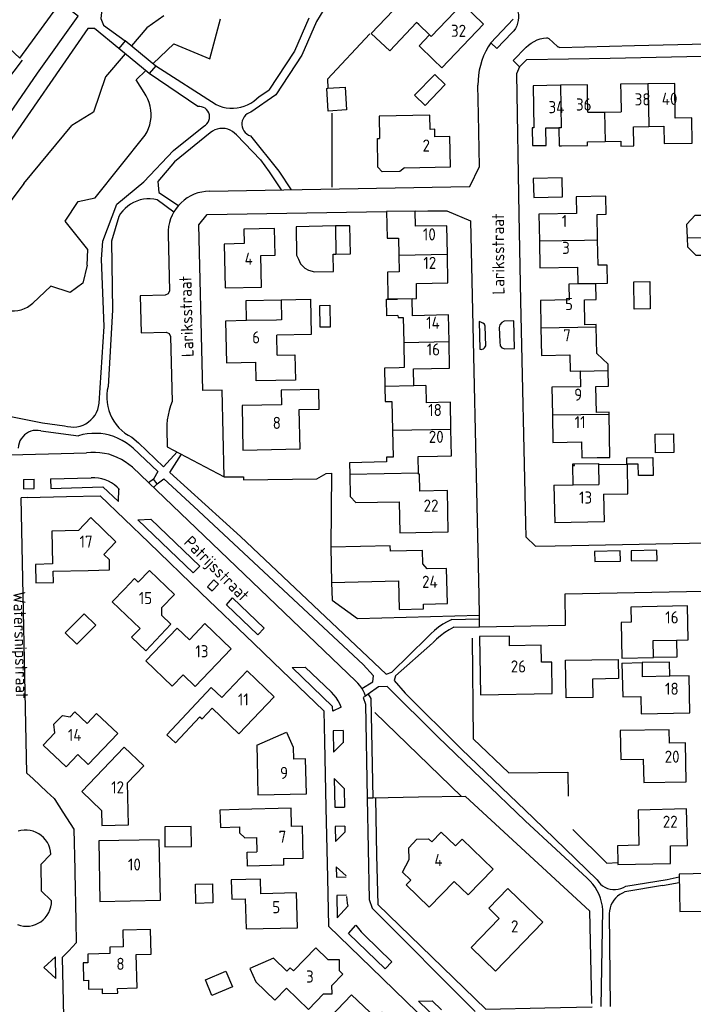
# Model space of a CAD drawing. Header units: metres. Extents: x 233874 to 239264, y 443832 to 448222.
# Tile 15 of 195: x 235337 to 235476, y 444099 to 444303. Entities that reach past the tile are written whole.
import ezdxf

# ---------------------------------------------------------------- set-up
doc = ezdxf.new("R2010")
doc.units = ezdxf.units.M
doc.header["$MEASUREMENT"] = 0
for name, color, linetype in [('BIJGEBOUW', 4, 'Continuous'), ('DAKRAND', 4, 'Continuous'), ('DAKRAND-BYG', 4, 'Continuous'), ('HEG', 253, 'Continuous'), ('HEK', 253, 'Continuous'), ('HOOFDGEBOUW', 4, 'Continuous'), ('HUISNUMMER', 253, 'Continuous'), ('KANTVERH', 253, 'Continuous'), ('KANTWATER', 153, 'Continuous'), ('KNTOPENVERH', 253, 'Continuous'), ('KUNSTWERK', 253, 'Continuous'), ('OVERVBOUW', 253, 'Continuous'), ('RASTER', 253, 'Continuous'), ('STRAATNAAM', 253, 'Continuous'), ('TUSSENMUUR', 253, 'Continuous')]:
    doc.layers.add(name, color=color, linetype=linetype)
doc.styles.get("Standard").update_dxf_attribs({"font": 'iso.shx'})

msp = doc.modelspace()

# ---------------------------------------------------------------- linework, layer by layer
at = {"layer": 'BIJGEBOUW'}
for p, q in [((235448.94, 444269.92), (235442.99, 444269.78)), ((235442.99, 444269.78), (235443.08, 444265.84)), ((235449.03, 444265.98), (235448.94, 444269.92)), ((235443.08, 444265.84), (235449.03, 444265.98)), ((235405.15, 444260.04), (235402.15, 444259.99))]:
    msp.add_line(p, q, dxfattribs=at)
for points in [[(235424.8, 444289.15), (235422.64, 444291.24), (235418.46, 444286.94), (235420.64, 444284.84), (235424.8, 444289.15)], [(235402.15, 444259.99), (235394.06, 444259.85), (235394.12, 444253.99), (235394.52, 444253.15), (235394.97, 444252.21), (235395.82, 444251.3), (235396.59, 444250.89), (235397.84, 444250.53), (235401.75, 444250.59), (235401.69, 444254.16), (235402.27, 444254.17)], [(235402.27, 444254.17), (235405.24, 444254.22), (235405.15, 444260.04)]]:
    msp.add_lwpolyline(points, dxfattribs=at)
at = {"layer": 'DAKRAND'}
for p, q in [((235456.25, 444257.14), (235456.15, 444262.38)), ((235456.35, 444251.9), (235456.25, 444257.14)), ((235401.21, 444193.77), (235401.37, 444186.48)), ((235401.37, 444186.48), (235415.16, 444186.78))]:
    msp.add_line(p, q, dxfattribs=at)
for points in [[(235419.34, 444301.53), (235418.91, 444301.96), (235413.38, 444296.13), (235409.53, 444299.69), (235417.11, 444307.67), (235417.43, 444307.34)], [(235422.37, 444294.29), (235419.46, 444297.12), (235421.56, 444299.4)], [(235448.29, 444280.25), (235448.35, 444276.52), (235448.81, 444276.52)], [(235416.41, 444271.97), (235415.45, 444271.24), (235411.83, 444271.14), (235410.91, 444272.15), (235410.83, 444278.02), (235411.26, 444278.02)], [(235448.81, 444276.52), (235454.19, 444276.61), (235454.18, 444277.35)], [(235474.81, 444257.53), (235474.66, 444260.39), (235476.41, 444262.19), (235477.76, 444262.22)], [(235477.93, 444253.9), (235476.63, 444253.91), (235474.9, 444255.65), (235474.81, 444257.53)], [(235453.55, 444244.79), (235455.95, 444244.83), (235455.89, 444248.09), (235453.49, 444248.05)], [(235390.95, 444244.78), (235397.01, 444244.91), (235397.16, 444237.6), (235390.04, 444237.45)], [(235415.06, 444241.52), (235412.79, 444241.47), (235412.72, 444244.88), (235414.99, 444244.92)], [(235455.99, 444239.17), (235455.98, 444239.64), (235453.65, 444239.6)], [(235458.43, 444230.2), (235458.41, 444231.47), (235456.09, 444233.71), (235455.99, 444239.17)], [(235390.13, 444233.32), (235393.79, 444233.4), (235393.9, 444228.22), (235385.82, 444228.05), (235385.74, 444231.9)], [(235415.28, 444230.76), (235412.27, 444230.69), (235412.35, 444226.9)], [(235455.91, 444226.88), (235458.49, 444226.93), (235458.43, 444230.2)], [(235412.35, 444226.9), (235412.42, 444223.76), (235413.81, 444223.79), (235413.94, 444217.87)], [(235458.65, 444221.21), (235458.64, 444221.56), (235456.01, 444221.51)], [(235456.18, 444212.21), (235458.81, 444212.26), (235458.65, 444221.21)], [(235413.94, 444217.87), (235414.05, 444212.34), (235412.67, 444212.31), (235412.69, 444211.33), (235405.06, 444211.17), (235405.11, 444208.75)], [(235405.11, 444208.75), (235405.2, 444204.19), (235406.35, 444202.95), (235415.32, 444203.13)], [(235413.49, 444192.9), (235413.47, 444194.03), (235401.21, 444193.77)], [(235465.45, 444181.42), (235463.13, 444181.39), (235463.21, 444178.26)], [(235461.28, 444169.84), (235461.44, 444162.88), (235465.17, 444162.95)], [(235374.2, 444158.77), (235369.12, 444153.38), (235367.33, 444155.07), (235372.42, 444160.47)], [(235344.26, 444155.46), (235344.06, 444157.25), (235345.84, 444159.02), (235347.39, 444158.78)], [(235382.25, 444139.64), (235378.29, 444139.52), (235378.43, 444135.92), (235382.33, 444136.05)], [(235391.45, 444129.53), (235391.45, 444128.13), (235384.01, 444127.97), (235383.96, 444130.84), (235385.95, 444130.88)], [(235399.72, 444101.6), (235401.47, 444101.62), (235401.42, 444103.34)]]:
    msp.add_lwpolyline(points, dxfattribs=at)
at = {"layer": 'DAKRAND-BYG'}
for points in [[(235404.42, 444283.94), (235400.64, 444283.7), (235400.35, 444288.37), (235400.61, 444288.39)], [(235400.61, 444288.39), (235404.13, 444288.61), (235404.42, 444283.94)], [(235463.82, 444242.87), (235463.76, 444248.49), (235467.05, 444248.52), (235467.11, 444242.9), (235463.82, 444242.87)], [(235398.99, 444239.11), (235398.92, 444243.61), (235401.02, 444243.64), (235401.09, 444239.14), (235398.99, 444239.11)], [(235468.19, 444213.21), (235468.15, 444217.07), (235471.93, 444217.11)], [(235471.93, 444217.11), (235471.97, 444213.25), (235468.19, 444213.21)], [(235462.27, 444212.2), (235467.68, 444212.25), (235467.71, 444208.54), (235464.67, 444208.51), (235464.65, 444210.86), (235462.28, 444210.84), (235462.27, 444212.2)], [(235346.41, 444176.08), (235350.33, 444180.03), (235352.69, 444177.68), (235348.77, 444173.74), (235346.41, 444176.08)], [(235460.58, 444166.64), (235455.2, 444166.54), (235455.27, 444162.76), (235449.76, 444162.66), (235449.62, 444170.41), (235460.51, 444170.61), (235460.58, 444166.64)], [(235372.45, 444132), (235372.39, 444136.14), (235366.92, 444136.07), (235366.98, 444131.92), (235372.45, 444132)], [(235376.84, 444120.36), (235373.33, 444120.29), (235373.26, 444124.22), (235376.77, 444124.28), (235376.84, 444120.36)], [(235380.91, 444103.07), (235376.66, 444101.29), (235375.31, 444104.52), (235379.55, 444106.3), (235380.91, 444103.07)]]:
    msp.add_lwpolyline(points, dxfattribs=at)
at = {"layer": 'HEG'}
for points in [[(235305.04, 444282.84), (235317.52, 444271.03), (235321.04, 444274.47), (235321.02, 444276.67), (235325.07, 444280.72), (235332.35, 444287.41), (235337.55, 444294.16)], [(235401.51, 444267.99), (235401.5, 444274.09), (235401.49, 444283.26)], [(235379.16, 444208.23), (235383.17, 444208.28), (235383.17, 444207.65), (235398.35, 444207.81), (235400.22, 444208.97), (235401.31, 444209.01), (235401.21, 444193.77)], [(235401.37, 444186.48), (235401.46, 444182.81), (235406.7, 444179.02), (235431.8, 444179.71)], [(235430.34, 444175), (235430.58, 444154.19), (235437.95, 444147.2), (235450.12, 444147.31), (235450.2, 444142.36)]]:
    msp.add_lwpolyline(points, dxfattribs=at)
at = {"layer": 'HEK'}
for points in [[(235409.25, 444299.6), (235400.55, 444290.24), (235400.61, 444288.39)], [(235428.99, 444142.33), (235454.56, 444118.71), (235454.98, 444099.66)], [(235451.16, 444135.54), (235458.18, 444128.55), (235460.4, 444128.72)]]:
    msp.add_lwpolyline(points, dxfattribs=at)
at = {"layer": 'HOOFDGEBOUW'}
for p, q in [((235428.41, 444305.8), (235432.74, 444301.62)), ((235421.56, 444299.4), (235419.34, 444301.53)), ((235472.18, 444289.39), (235466.63, 444289.3)), ((235472.29, 444282.26), (235472.18, 444289.39)), ((235454.27, 444283.44), (235454.2, 444287.12)), ((235461.02, 444287.21), (235461.1, 444283.53)), ((235454.27, 444283.44), (235457.7, 444283.49)), ((235457.7, 444283.49), (235461.1, 444283.53)), ((235445.55, 444280.21), (235448.29, 444280.25)), ((235463.67, 444280.47), (235466.85, 444280.52)), ((235466.85, 444280.52), (235469.91, 444280.57)), ((235454.18, 444277.35), (235457.79, 444277.41)), ((235416.41, 444271.97), (235425.87, 444272.17)), ((235415.19, 444257.49), (235415.25, 444253.99)), ((235415.25, 444253.99), (235415.3, 444250.52)), ((235425.36, 444248.27), (235425.26, 444254.16)), ((235418.86, 444248.16), (235425.36, 444248.27)), ((235390.95, 444244.78), (235391.04, 444240.62)), ((235453.65, 444239.6), (235453.55, 444244.79)), ((235416.15, 444241.13), (235416.26, 444235.95)), ((235389.98, 444240.6), (235383.83, 444240.47)), ((235391.04, 444240.62), (235389.98, 444240.6)), ((235390.13, 444233.32), (235390.04, 444237.45)), ((235416.26, 444235.95), (235416.36, 444230.78)), ((235425.72, 444230.65), (235425.61, 444236.15)), ((235416.36, 444230.78), (235415.28, 444230.76)), ((235418.25, 444230.5), (235425.72, 444230.65)), ((235418.33, 444227.01), (235418.25, 444230.5)), ((235452.66, 444230.08), (235452.72, 444226.82)), ((235420.81, 444227.07), (235418.33, 444227.01)), ((235420.81, 444227.07), (235420.88, 444223.54)), ((235456.01, 444221.51), (235455.91, 444226.88)), ((235425.88, 444223.65), (235420.88, 444223.54)), ((235425.99, 444218.12), (235425.88, 444223.65)), ((235394.86, 444214.02), (235394.7, 444222.11)), ((235426.11, 444212.59), (235425.99, 444218.12)), ((235419.2, 444212.45), (235423.21, 444212.53)), ((235419.27, 444209.03), (235419.2, 444212.45)), ((235423.21, 444212.53), (235426.11, 444212.59)), ((235451.14, 444210.6), (235451.13, 444210.92)), ((235451.13, 444210.92), (235451.45, 444210.92)), ((235456.42, 444210.7), (235456.48, 444206.69)), ((235419.28, 444208.79), (235419.27, 444209.03)), ((235419.47, 444208.8), (235419.28, 444208.79)), ((235419.54, 444205.29), (235419.47, 444208.8)), ((235447.24, 444206.51), (235451.21, 444206.59)), ((235447.24, 444206.51), (235447.4, 444198.77)), ((235451.21, 444206.59), (235456.48, 444206.69)), ((235356.08, 444182.49), (235358.6, 444185.12)), ((235361.83, 444176.99), (235356.08, 444182.49)), ((235369.5, 444177.07), (235372.02, 444174.65)), ((235467.7, 444174.49), (235472.56, 444174.59)), ((235467.77, 444170.98), (235467.7, 444174.49)), ((235472.56, 444174.59), (235474.98, 444174.65)), ((235461.26, 444170.84), (235467.77, 444170.98)), ((235461.28, 444169.84), (235465.42, 444169.93)), ((235465.42, 444169.93), (235465.47, 444167)), ((235471.18, 444167.12), (235465.47, 444167)), ((235376.54, 444164.83), (235372.42, 444160.47)), ((235376.54, 444164.83), (235378.71, 444162.75)), ((235344.26, 444155.46), (235341.85, 444152.9)), ((235362.6, 444148.64), (235358.55, 444152.5)), ((235385.92, 444152.91), (235386, 444149.84)), ((235386, 444149.84), (235386.17, 444142.64)), ((235392.99, 444139.91), (235382.25, 444139.64)), ((235393.07, 444136.17), (235392.99, 444139.91)), ((235395.33, 444136.22), (235393.07, 444136.17)), ((235385.87, 444133.86), (235385.95, 444130.88)), ((235423.97, 444134.99), (235426.92, 444132.15)), ((235471.29, 444132.14), (235474.78, 444132.21)), ((235439.92, 444121.24), (235437.74, 444123.33)), ((235444.96, 444116.4), (235439.92, 444121.24)), ((235393.49, 444106.34), (235398.12, 444111.12)), ((235403.71, 444105.68), (235401.42, 444103.34))]:
    msp.add_line(p, q, dxfattribs=at)
for points in [[(235432.74, 444301.62), (235424.11, 444292.62), (235422.37, 444294.29)], [(235448.58, 444289.02), (235442.99, 444288.92), (235443.13, 444280.27)], [(235454.2, 444287.12), (235454.16, 444289.13), (235448.58, 444289.02)], [(235466.63, 444289.3), (235460.99, 444289.22), (235461.02, 444287.21)], [(235421.71, 444279.91), (235421.63, 444282.83), (235411.15, 444282.62), (235411.26, 444278.02)], [(235469.91, 444280.57), (235469.96, 444276.98), (235475.78, 444277.08), (235475.7, 444282.31), (235472.29, 444282.26)], [(235425.87, 444272.17), (235425.74, 444278.46), (235422.69, 444278.39), (235422.67, 444279.93), (235421.71, 444279.91)], [(235443.13, 444280.27), (235442.74, 444280.26), (235442.83, 444276.56), (235445.61, 444276.61), (235445.55, 444280.21)], [(235457.79, 444277.41), (235461.07, 444277.47), (235461.08, 444276.45), (235463.74, 444276.49), (235463.67, 444280.47)], [(235456.15, 444262.38), (235458.04, 444262.41), (235457.97, 444266.12), (235451.83, 444266.01), (235451.9, 444262.6)], [(235418.65, 444259.95), (235418.6, 444263.06), (235412.71, 444262.97), (235412.71, 444262.96)], [(235412.71, 444262.96), (235412.8, 444257.45), (235415.19, 444257.49)], [(235451.9, 444262.6), (235444.14, 444262.46), (235444.24, 444256.91)], [(235389.75, 444253.98), (235389.61, 444259.5), (235383.22, 444259.32), (235383.31, 444256.36), (235379.18, 444256.25), (235379.38, 444247.22), (235386.9, 444247.4), (235386.74, 444253.91), (235389.75, 444253.98)], [(235425.26, 444254.16), (235425.17, 444260.05), (235418.65, 444259.95)], [(235444.24, 444256.91), (235444.34, 444251.36), (235452.12, 444251.51)], [(235452.12, 444251.51), (235452.18, 444248.11), (235458.29, 444248.22), (235458.23, 444251.93), (235456.35, 444251.9)], [(235415.3, 444250.52), (235412.89, 444250.48), (235412.98, 444244.97), (235418.91, 444245.07), (235418.86, 444248.16)], [(235453.49, 444248.05), (235450.3, 444247.99), (235450.36, 444244.74), (235444.46, 444244.63), (235444.57, 444238.96)], [(235418.03, 444241.49), (235417.96, 444244.98), (235414.99, 444244.92)], [(235415.06, 444241.52), (235415.07, 444241.11), (235416.15, 444241.13)], [(235425.61, 444236.15), (235425.49, 444241.64), (235418.03, 444241.49)], [(235383.83, 444240.47), (235379.5, 444240.38), (235379.68, 444231.77), (235385.74, 444231.9)], [(235444.57, 444238.96), (235444.67, 444233.3), (235450.56, 444233.41)], [(235450.56, 444233.41), (235450.62, 444230.05), (235452.66, 444230.09), (235452.66, 444230.08)], [(235452.72, 444226.82), (235446.82, 444226.72), (235446.93, 444221.03)], [(235394.7, 444222.11), (235398.8, 444222.2), (235398.72, 444226.29), (235390.94, 444226.13), (235391, 444223.13)], [(235391, 444223.13), (235382.88, 444222.97), (235383.06, 444213.78), (235394.86, 444214.02)], [(235446.93, 444221.03), (235447.03, 444215.37), (235452.92, 444215.48)], [(235452.92, 444215.48), (235452.98, 444212.15), (235456.18, 444212.21)], [(235451.14, 444210.6), (235451.46, 444210.6), (235451.45, 444210.92)], [(235457.5, 444204.69), (235462.52, 444204.76), (235462.43, 444210.79), (235456.42, 444210.7)], [(235425.42, 444196.92), (235425.25, 444205.41), (235419.54, 444205.29)], [(235457.5, 444204.69), (235457.61, 444198.96), (235447.4, 444198.77)], [(235415.32, 444203.13), (235415.45, 444196.72), (235425.42, 444196.92)], [(235354.36, 444192.24), (235356.87, 444194.82), (235351.68, 444199.84), (235349.13, 444197.22), (235343.6, 444197.08), (235343.74, 444190.31)], [(235343.89, 444188.77), (235351.16, 444188.95), (235355.55, 444189.05), (235355.51, 444191.16), (235354.36, 444192.24)], [(235421.1, 444189.29), (235420.16, 444190.28), (235420.1, 444193.04), (235413.49, 444192.9)], [(235343.74, 444190.31), (235340.25, 444190.17), (235340.34, 444186.39), (235343.94, 444186.48), (235343.89, 444188.77)], [(235358.6, 444185.12), (235360.68, 444187.3), (235361.46, 444186.55), (235363.77, 444188.94), (235368.92, 444184), (235366.28, 444181.26), (235366.29, 444179.71)], [(235425.26, 444182.11), (235425.1, 444189.38), (235421.1, 444189.29)], [(235415.16, 444186.78), (235415.29, 444180.91), (235420.34, 444181.02), (235420.32, 444182), (235425.26, 444182.11)], [(235474.98, 444174.65), (235474.83, 444181.63), (235465.45, 444181.42)], [(235366.29, 444179.71), (235368.22, 444177.84), (235363, 444172.36), (235360.08, 444175.18), (235361.83, 444176.99)], [(235380.64, 444172.77), (235375.21, 444177.98), (235372.02, 444174.65)], [(235463.21, 444178.26), (235461.1, 444178.21), (235461.26, 444170.84)], [(235369.5, 444177.07), (235363.04, 444170.28), (235368.49, 444165.05), (235370.74, 444167.39)], [(235446.89, 444163.55), (235446.78, 444170.05), (235444.67, 444170.02), (235444.61, 444173.53), (235438.1, 444173.42), (235438.07, 444175.42), (235431.86, 444175.31), (235432.09, 444163.3), (235446.89, 444163.55)], [(235370.74, 444167.39), (235373.2, 444165.03), (235380.64, 444172.77)], [(235378.71, 444162.75), (235383.95, 444168.24), (235389.54, 444162.91)], [(235475.26, 444159.61), (235475.12, 444167.2), (235471.18, 444167.12)], [(235389.54, 444162.91), (235382.25, 444155.26), (235376.74, 444160.51)], [(235465.17, 444162.95), (235465.23, 444159.39), (235475.26, 444159.61)], [(235350.93, 444157.4), (235348.37, 444159.82), (235347.39, 444158.78)], [(235374.2, 444158.77), (235374.66, 444158.33), (235376.74, 444160.51)], [(235348.97, 444150.98), (235351.16, 444148.93), (235357.22, 444155.32), (235352.87, 444159.43), (235350.93, 444157.4)], [(235385.92, 444152.91), (235392.04, 444155.62), (235393.41, 444152.53), (235393.48, 444150.03)], [(235471.1, 444153.31), (235471.04, 444156.08), (235460.94, 444155.92), (235461.03, 444149.93), (235465.69, 444150.01)], [(235341.85, 444152.9), (235346.58, 444148.46), (235348.97, 444150.98)], [(235358.55, 444152.5), (235349.85, 444143.33), (235353.89, 444139.46), (235353.96, 444136.36), (235359.47, 444136.49), (235359.26, 444145.11), (235362.6, 444148.64)], [(235474.54, 444145.38), (235474.4, 444153.4), (235471.1, 444153.31)], [(235386.17, 444142.64), (235396.16, 444142.89), (235395.98, 444150.09), (235393.48, 444150.03)], [(235465.69, 444150.01), (235465.78, 444145.22), (235474.54, 444145.38)], [(235474.78, 444132.21), (235474.62, 444139.75), (235464.66, 444139.52), (235464.77, 444132.27)], [(235382.33, 444136.05), (235382.36, 444134.85), (235383.43, 444133.79), (235385.87, 444133.86)], [(235391.45, 444129.53), (235395.49, 444129.63), (235395.33, 444136.22)], [(235366.06, 444120.92), (235365.8, 444133.41), (235353.31, 444133.16), (235353.56, 444120.67), (235366.06, 444120.92)], [(235426.67, 444124.8), (235421.53, 444119.49), (235416.78, 444124.11), (235417.7, 444125.08), (235416, 444126.72), (235417.35, 444129.31), (235417.28, 444131.77), (235418.96, 444133.54), (235421.39, 444133.59), (235422.03, 444132.98), (235423.97, 444134.99)], [(235426.92, 444132.15), (235428.29, 444133.53), (235434.69, 444127.35)], [(235464.77, 444132.27), (235460.33, 444132.15), (235460.4, 444128.72)], [(235460.4, 444128.72), (235460.41, 444128.29), (235471.32, 444128.51), (235471.29, 444132.14)], [(235434.69, 444127.35), (235429.54, 444122.02), (235426.67, 444124.8)], [(235386.74, 444122.28), (235386.66, 444125.27), (235380.67, 444125.15), (235380.76, 444121.16), (235383.55, 444121.21)], [(235437.74, 444123.33), (235433.82, 444119.26), (235435.97, 444117.18)], [(235383.55, 444121.21), (235383.71, 444115.01), (235394.31, 444115.25)], [(235394.31, 444115.25), (235394.13, 444122.45), (235386.74, 444122.28)], [(235435.97, 444117.18), (235430.14, 444111.18), (235435.17, 444106.29), (235444.96, 444116.4)], [(235364.13, 444109.81), (235364, 444114.9), (235358.31, 444114.78), (235358.38, 444111.32), (235355.59, 444111.23), (235355.63, 444109.92), (235351.04, 444109.83), (235351.08, 444108.02), (235350.08, 444108), (235350.17, 444104.39), (235351.17, 444104.41), (235351.22, 444102.61), (235353.99, 444102.69), (235354.03, 444101.68), (235357.23, 444101.75), (235357.21, 444102.74), (235361.21, 444102.84), (235361.04, 444109.73), (235364.13, 444109.81)], [(235398.12, 444111.12), (235400.6, 444108.7), (235402.9, 444108.71), (235402.93, 444106.43), (235403.71, 444105.68)], [(235389.39, 444108.99), (235384.51, 444106.84), (235385.72, 444104.13), (235389.65, 444100.29), (235392.07, 444102.77)], [(235389.39, 444108.99), (235392.16, 444106.33), (235392.83, 444107.01), (235393.49, 444106.34)], [(235399.72, 444101.6), (235396.58, 444098.38), (235392.07, 444102.77)], [(235416.83, 444093.03), (235409.9, 444085.81), (235404.86, 444090.66), (235406.1, 444091.96), (235401.05, 444096.8), (235405.49, 444101.4), (235410.56, 444096.59), (235411.8, 444097.86), (235416.83, 444093.03)]]:
    msp.add_lwpolyline(points, dxfattribs=at)
at = {"layer": 'KANTVERH'}
for p, q in [((235401.42, 444307.39), (235398.22, 444302.2)), ((235396.66, 444302.87), (235393.73, 444296.03)), ((235398.22, 444302.2), (235395.23, 444295.22)), ((235438.82, 444302.68), (235434.23, 444297.8)), ((235446.18, 444298.64), (235447.98, 444296.99)), ((235393.73, 444296.03), (235388.42, 444288.01)), ((235395.23, 444295.22), (235389.84, 444287.07)), ((235365.1, 444293.04), (235377.51, 444285.05)), ((235440.11, 444292.83), (235439.49, 444291.35)), ((235373.75, 444284.66), (235363.75, 444291.44)), ((235386.43, 444286.72), (235388.42, 444288.01)), ((235389.84, 444287.07), (235384.73, 444283.46)), ((235368.72, 444275.59), (235375.01, 444280.55)), ((235376.32, 444279.21), (235368.95, 444273.19)), ((235386.72, 444273.63), (235381.73, 444278.79)), ((235384.61, 444278.58), (235390.5, 444271.29)), ((235362.62, 444269.08), (235368.72, 444275.59)), ((235386.72, 444273.63), (235388.51, 444271.15)), ((235368.95, 444273.19), (235365.48, 444269.18)), ((235390.5, 444271.29), (235393.03, 444267.45)), ((235388.51, 444271.15), (235390.95, 444267.44)), ((235357.01, 444264.47), (235362.62, 444269.08)), ((235365.48, 444269.18), (235365.73, 444266.92)), ((235376.16, 444267.17), (235425.96, 444268.07)), ((235368.79, 444262.83), (235365.36, 444265.41)), ((235365.73, 444266.92), (235369.8, 444264.24)), ((235354.17, 444256.85), (235357.01, 444264.47)), ((235357.45, 444261.95), (235355.97, 444256.88)), ((235353.85, 444253.13), (235354.17, 444256.85)), ((235355.97, 444256.88), (235356.18, 444242.62)), ((235354.42, 444239.23), (235353.85, 444253.13)), ((235356.18, 444242.62), (235355.25, 444226.92)), ((235353.39, 444223.43), (235354.42, 444239.23)), ((235331.99, 444221.34), (235341.67, 444219.42)), ((235341.67, 444219.42), (235346.25, 444218.8)), ((235341.34, 444217.76), (235349.13, 444216.72)), ((235360.13, 444216.42), (235361.51, 444215.3)), ((235361.51, 444215.3), (235366.68, 444210.34)), ((235322.15, 444212.48), (235350.75, 444213.18)), ((235360.41, 444214.14), (235365.5, 444209.38)), ((235366.68, 444210.34), (235369.49, 444213.38)), ((235368, 444209.17), (235370.37, 444212.91)), ((235360.25, 444210.22), (235406.34, 444166.09)), ((235365.5, 444209.38), (235364.58, 444207.78)), ((235368, 444209.17), (235382.55, 444195.93)), ((235337.75, 444207.73), (235339.97, 444207.78)), ((235339.97, 444207.78), (235339.97, 444207.77)), ((235343.36, 444207.86), (235351.78, 444208.06)), ((235364.58, 444207.78), (235363.61, 444206.99)), ((235365.39, 444206.78), (235364.58, 444207.78)), ((235364.6, 444206.05), (235365.39, 444206.78)), ((235365.39, 444206.78), (235366.76, 444207.85)), ((235366.76, 444207.85), (235372.93, 444202.17)), ((235338.53, 444203.96), (235337.28, 444203.93)), ((235338.5, 444147.16), (235337.28, 444203.93)), ((235372.93, 444202.17), (235407.88, 444169.58)), ((235364.07, 444199.53), (235374.18, 444189.81)), ((235363.63, 444194.69), (235374.48, 444184.29)), ((235382.55, 444195.93), (235412.64, 444167.55)), ((235377.09, 444187.04), (235378.03, 444186.09)), ((235374.48, 444184.29), (235385.22, 444173.97)), ((235449.66, 444177.69), (235449.55, 444184.14)), ((235380.94, 444183.32), (235387.47, 444177.07)), ((235431.72, 444183.78), (235431.8, 444179.71)), ((235426.17, 444178.86), (235431.82, 444178.99)), ((235431.8, 444179.71), (235431.85, 444177.34)), ((235426.57, 444177.22), (235431.86, 444177.34)), ((235431.85, 444177.34), (235449.66, 444177.69)), ((235385.22, 444173.97), (235389.32, 444170.04)), ((235421.06, 444175.13), (235413.76, 444167.94)), ((235422.22, 444173.97), (235414.56, 444167.21)), ((235389.32, 444170.04), (235399.74, 444160.02)), ((235395.89, 444169.02), (235401.32, 444163.83)), ((235409.99, 444167.21), (235407.88, 444169.58)), ((235412.64, 444167.55), (235413.76, 444167.94)), ((235407.63, 444164.61), (235409.89, 444166)), ((235409.89, 444166), (235409.99, 444167.21)), ((235414.56, 444167.21), (235414.25, 444166.28)), ((235414.25, 444166.28), (235416.55, 444163.66)), ((235411.04, 444164.96), (235408.93, 444163.42)), ((235412.86, 444165), (235411.04, 444164.96)), ((235423.32, 444154.64), (235412.86, 444165)), ((235416.55, 444163.66), (235428.14, 444152.07)), ((235408.93, 444163.42), (235408.39, 444163.03)), ((235399.74, 444160.02), (235399.88, 444153.66)), ((235403.73, 444155.95), (235403.77, 444153.37)), ((235399.88, 444153.66), (235400.16, 444140.08)), ((235441.28, 444137.3), (235423.32, 444154.64)), ((235428.14, 444152.07), (235443.04, 444137.86)), ((235339.75, 444145.99), (235338.5, 444147.16)), ((235403.94, 444144), (235404, 444140.13)), ((235409.02, 444141.97), (235408.71, 444141.97)), ((235409.85, 444141.99), (235409.02, 444141.97)), ((235400.16, 444140.08), (235400.5, 444125.58)), ((235454.11, 444125.46), (235441.28, 444137.3)), ((235443.04, 444137.86), (235456.17, 444125.15)), ((235348.2, 444135.62), (235348.39, 444127.23)), ((235404.09, 444136.2), (235404.12, 444134.99)), ((235400.5, 444125.58), (235400.73, 444115.57)), ((235462.06, 444123.83), (235470.64, 444125.21)), ((235470.64, 444125.21), (235473.08, 444125.73)), ((235469.64, 444123.96), (235461.91, 444122.63)), ((235469.64, 444123.96), (235473.1, 444124.61)), ((235457.02, 444099), (235457.33, 444118.91)), ((235458.64, 444118.18), (235458.82, 444099.04)), ((235400.73, 444115.57), (235409.54, 444107.04)), ((235408.06, 444113.8), (235413.8, 444108.21)), ((235341.97, 444107.05), (235344.36, 444109.26)), ((235344.45, 444104.81), (235344.36, 444109.26)), ((235341.97, 444107.05), (235344.45, 444104.81)), ((235422.11, 444100.17), (235424.01, 444098.32)), ((235422.11, 444100.17), (235422.14, 444100.17))]:
    msp.add_line(p, q, dxfattribs=at)
for points in [[(235290.28, 444304.96), (235294.27, 444308.83), (235307.43, 444322.62), (235311.32, 444318.94), (235334.84, 444296.69), (235337.01, 444294.63), (235344.67, 444305.08), (235347.27, 444308.4)], [(235438.72, 444306.24), (235439.09, 444305.78), (235439.4, 444305.27), (235439.64, 444304.73), (235439.81, 444304.17), (235439.91, 444303.58), (235439.94, 444302.99), (235439.89, 444302.4), (235439.76, 444301.82), (235439.56, 444301.26), (235439.3, 444300.73), (235438.96, 444300.24), (235438.57, 444299.8)], [(235434.23, 444297.8), (235435.46, 444296.6), (235438.57, 444299.8)], [(235434.23, 444297.8), (235433.67, 444296.93), (235433.17, 444296.02), (235432.74, 444295.08), (235432.37, 444294.11), (235432.07, 444293.12), (235431.84, 444292.11), (235431.67, 444291.09), (235431.58, 444290.06), (235431.56, 444289.02)], [(235441.51, 444296.85), (235442.01, 444297.32), (235442.55, 444297.72), (235443.14, 444298.07), (235443.76, 444298.36), (235444.4, 444298.57), (235445.06, 444298.72), (235445.74, 444298.79)], [(235445.74, 444298.79), (235445.9, 444298.78), (235446.05, 444298.73), (235446.18, 444298.64)], [(235440.11, 444292.83), (235438.84, 444294.1), (235441.51, 444296.85)], [(235448.4, 444296.83), (235448.25, 444296.85), (235448.1, 444296.9), (235447.98, 444296.99)], [(235448.4, 444296.83), (235463.86, 444297.2), (235478.74, 444297.58)], [(235440.11, 444292.83), (235441.64, 444294.3), (235458.84, 444294.61), (235484.17, 444295.16)], [(235439.49, 444291.35), (235439.99, 444262.38), (235440.36, 444244.55), (235441.4, 444198.65), (235441.46, 444195.91), (235443.44, 444193.94), (235447.49, 444194.02), (235492.59, 444194.9), (235494.59, 444194.94), (235496.57, 444197.03), (235496.48, 444201.18), (235495.59, 444242.87), (235495.08, 444266.96), (235497.33, 444267)], [(235425.96, 444268.07), (235429.91, 444268.15), (235431.87, 444272.29), (235431.68, 444283.02), (235431.56, 444289.02)], [(235377.51, 444285.05), (235378.19, 444284.76), (235378.91, 444284.53), (235379.64, 444284.37), (235380.38, 444284.29), (235381.13, 444284.28), (235381.88, 444284.34), (235382.61, 444284.48), (235383.33, 444284.69), (235384.02, 444284.97), (235384.69, 444285.32), (235385.31, 444285.73), (235385.89, 444286.2), (235386.43, 444286.72)], [(235375.01, 444280.55), (235375.35, 444280.77), (235375.64, 444281.05), (235375.88, 444281.38), (235376.05, 444281.74), (235376.15, 444282.13), (235376.18, 444282.53), (235376.14, 444282.93), (235376.02, 444283.32), (235375.83, 444283.68), (235375.58, 444283.99), (235375.28, 444284.26), (235374.93, 444284.46), (235374.55, 444284.6), (235374.15, 444284.67), (235373.75, 444284.66)], [(235384.73, 444283.46), (235384.32, 444283.31), (235383.94, 444283.09), (235383.6, 444282.82), (235383.32, 444282.49), (235383.09, 444282.12), (235382.94, 444281.71), (235382.85, 444281.28), (235382.84, 444280.85), (235382.9, 444280.42), (235383.04, 444280), (235383.25, 444279.62), (235383.51, 444279.27), (235383.84, 444278.98), (235384.2, 444278.75), (235384.61, 444278.58)], [(235381.73, 444278.78), (235381.35, 444279.17), (235380.91, 444279.5), (235380.43, 444279.76), (235379.92, 444279.96), (235379.38, 444280.07), (235378.84, 444280.12), (235378.29, 444280.08), (235377.76, 444279.97), (235377.24, 444279.79), (235376.76, 444279.53), (235376.32, 444279.21)], [(235365.36, 444265.41), (235364.66, 444265.54), (235363.95, 444265.6), (235363.24, 444265.59), (235362.53, 444265.51), (235361.83, 444265.36), (235361.15, 444265.14), (235360.5, 444264.85), (235359.88, 444264.51), (235359.3, 444264.09), (235358.76, 444263.63), (235358.27, 444263.11), (235357.83, 444262.55), (235357.45, 444261.95)], [(235376.16, 444267.17), (235375.35, 444267.12), (235374.56, 444267), (235373.78, 444266.8), (235373.02, 444266.53), (235372.29, 444266.19), (235371.59, 444265.78), (235370.94, 444265.31), (235370.33, 444264.79), (235369.77, 444264.21), (235369.27, 444263.57), (235368.83, 444262.9), (235368.45, 444262.19), (235368.14, 444261.45), (235367.9, 444260.68), (235367.74, 444259.89), (235367.64, 444259.09), (235367.63, 444258.28)], [(235418.6, 444263.06), (235421.25, 444263.1), (235425.12, 444263.15), (235430.05, 444261.08), (235431.72, 444183.78)], [(235379.16, 444208.23), (235378.8, 444226.14), (235374.79, 444226.06), (235373.99, 444260.21), (235375.7, 444262.34), (235412.71, 444262.96)], [(235367.62, 444258.28), (235367.91, 444246.61), (235367.67, 444245.97), (235367.04, 444245.69), (235361.89, 444245.56), (235362.07, 444237.97), (235367.22, 444238.1), (235367.86, 444237.85), (235368.14, 444237.22), (235368.48, 444223.81)], [(235433.17, 444235.29), (235433.08, 444239.36), (235432.94, 444239.74), (235432.57, 444239.97), (235432.15, 444240.16), (235431.8, 444240.27), (235431.92, 444234.57)], [(235439.12, 444234.72), (235438.99, 444240.42), (235436.99, 444240.38), (235436.52, 444240.06), (235436.1, 444239.6), (235435.96, 444239.04), (235436.05, 444236.11), (235436.14, 444235.27), (235436.52, 444234.86), (235437.12, 444234.68), (235439.12, 444234.72)], [(235431.95, 444234.58), (235432.21, 444234.54), (235432.47, 444234.58), (235432.71, 444234.68), (235432.91, 444234.84), (235433.07, 444235.05), (235433.17, 444235.29)], [(235355.24, 444226.92), (235355.08, 444226.11), (235354.98, 444225.28), (235354.97, 444224.44), (235355.03, 444223.61), (235355.16, 444222.78), (235355.37, 444221.97), (235355.65, 444221.19), (235356.01, 444220.43), (235356.42, 444219.71), (235356.91, 444219.03), (235357.45, 444218.39), (235358.05, 444217.81), (235358.7, 444217.28), (235359.4, 444216.82), (235360.13, 444216.42)], [(235346.25, 444218.8), (235346.88, 444218.63), (235347.52, 444218.54), (235348.17, 444218.52), (235348.82, 444218.58), (235349.46, 444218.72), (235350.07, 444218.93), (235350.66, 444219.22), (235351.21, 444219.57), (235351.71, 444219.99), (235352.15, 444220.46), (235352.54, 444220.99), (235352.86, 444221.55), (235353.11, 444222.16), (235353.29, 444222.78), (235353.39, 444223.43)], [(235368.48, 444223.81), (235368.13, 444222.89), (235367.84, 444221.95), (235367.62, 444221), (235367.46, 444220.03), (235367.37, 444219.05), (235367.35, 444218.07)], [(235341.34, 444217.76), (235340.83, 444217.83), (235340.32, 444217.84), (235339.81, 444217.78), (235339.31, 444217.65), (235338.83, 444217.46), (235338.39, 444217.2), (235337.98, 444216.89), (235337.62, 444216.52), (235337.31, 444216.11), (235337.06, 444215.67), (235336.87, 444215.19), (235336.75, 444214.69), (235336.69, 444214.18)], [(235360.41, 444214.14), (235359.7, 444214.74), (235358.94, 444215.29), (235358.14, 444215.77), (235357.31, 444216.19), (235356.45, 444216.54), (235355.56, 444216.82), (235354.65, 444217.03), (235353.73, 444217.16), (235352.8, 444217.22), (235351.87, 444217.21), (235350.94, 444217.12), (235350.02, 444216.96), (235349.12, 444216.72)], [(235367.35, 444218.07), (235367.44, 444214.47), (235379.16, 444208.23)], [(235360.25, 444210.22), (235359.53, 444210.82), (235358.77, 444211.37), (235357.98, 444211.85), (235357.14, 444212.27), (235356.27, 444212.62), (235355.38, 444212.9), (235354.47, 444213.1), (235353.54, 444213.23), (235352.61, 444213.29), (235351.68, 444213.27), (235350.75, 444213.18)], [(235337.75, 444207.73), (235337.81, 444205.79), (235340.01, 444205.83), (235339.97, 444207.78)], [(235343.36, 444207.86), (235343.41, 444205.88), (235354.17, 444206.16), (235357.41, 444203.15), (235357.49, 444205.74)], [(235357.6, 444205.64), (235357.09, 444206.15), (235356.53, 444206.61), (235355.93, 444207.01), (235355.29, 444207.35), (235354.62, 444207.63), (235353.93, 444207.84), (235353.23, 444207.99), (235352.51, 444208.06), (235351.78, 444208.06)], [(235338.53, 444203.96), (235346.67, 444204.18), (235353.59, 444204.34), (235363.63, 444194.69)], [(235374.18, 444189.81), (235372.8, 444188.43), (235361.36, 444199.36), (235364.07, 444199.53)], [(235460.98, 444190.88), (235460.94, 444192.98), (235455.61, 444192.87), (235455.66, 444190.77), (235460.98, 444190.88)], [(235468.53, 444191.03), (235468.49, 444193.13), (235463.16, 444193.02), (235463.2, 444190.92), (235468.53, 444191.03)], [(235377.09, 444187.04), (235375.74, 444185.6), (235376.7, 444184.71), (235378.03, 444186.09)], [(235449.55, 444184.14), (235478.2, 444184.7), (235479.81, 444183), (235479.84, 444181.75), (235480.25, 444159.72), (235478.34, 444156.9), (235478.4, 444153.5), (235478.88, 444126.45), (235473.07, 444126.33), (235473.2, 444118.59), (235479.12, 444118.7)], [(235387.47, 444177.07), (235386.16, 444175.69), (235379.67, 444181.86), (235380.94, 444183.32)], [(235426.17, 444178.86), (235425.23, 444178.38), (235424.32, 444177.84), (235423.44, 444177.24), (235422.61, 444176.59), (235421.81, 444175.88), (235421.06, 444175.13)], [(235426.57, 444177.22), (235425.62, 444176.7), (235424.71, 444176.12), (235423.85, 444175.47), (235423.03, 444174.77), (235422.26, 444174)], [(235403.37, 444160.74), (235401.62, 444159.94), (235401.57, 444160.91), (235393.23, 444168.91), (235395.89, 444169.02)], [(235408.39, 444163.03), (235408.17, 444163.61), (235407.89, 444164.17), (235407.57, 444164.7), (235407.2, 444165.2), (235406.79, 444165.67), (235406.34, 444166.09)], [(235403.37, 444160.74), (235403.09, 444161.43), (235402.74, 444162.09), (235402.32, 444162.72), (235401.85, 444163.3), (235401.32, 444163.83)], [(235408.39, 444163.03), (235407.9, 444162.72), (235408.34, 444161.34), (235408.71, 444141.97)], [(235408.93, 444163.42), (235409.47, 444162.53), (235409.85, 444141.99)], [(235403.73, 444155.95), (235401.67, 444155.85), (235401.78, 444151.5), (235403.76, 444153.46)], [(235339.75, 444145.99), (235342.59, 444143.32), (235344.1, 444141.89), (235344.23, 444141.69)], [(235403.94, 444144), (235401.86, 444146.02), (235402.01, 444140.15), (235404, 444140.13)], [(235344.23, 444141.69), (235345.93, 444139.09), (235348.2, 444135.62)], [(235408.71, 444141.97), (235409.12, 444121.05), (235409.74, 444119.26), (235431.02, 444097.97)], [(235428.99, 444142.33), (235419.33, 444142.17), (235409.85, 444141.99)], [(235410.39, 444142), (235410.61, 444130.22), (235410.88, 444120.07), (235422.04, 444109.26), (235433.16, 444098.49), (235445.35, 444098.74), (235455.16, 444098.95)], [(235410.39, 444142), (235410.61, 444130.22), (235410.88, 444120.07), (235422.04, 444109.26)], [(235343.43, 444130.43), (235343.36, 444131.06), (235343.22, 444131.68), (235343, 444132.28), (235342.71, 444132.84), (235342.35, 444133.37), (235341.93, 444133.85), (235341.46, 444134.27), (235340.94, 444134.64), (235340.37, 444134.93), (235339.78, 444135.16), (235339.16, 444135.31), (235338.53, 444135.39), (235337.89, 444135.39), (235337.26, 444135.31), (235336.65, 444135.15)], [(235404.09, 444136.2), (235402.11, 444136.12), (235402.17, 444133.02), (235404.12, 444134.99)], [(235343.43, 444130.43), (235341.35, 444128.3), (235341.43, 444122.84), (235343.57, 444120.79)], [(235348.39, 444127.23), (235348.41, 444126.7), (235348.58, 444116.66)], [(235404.35, 444125.94), (235402.29, 444127.82), (235402.36, 444125.71), (235404.36, 444125.74)], [(235457.33, 444118.91), (235457.25, 444119.74), (235457.09, 444120.56), (235456.86, 444121.36), (235456.56, 444122.14), (235456.19, 444122.88), (235455.76, 444123.6), (235455.26, 444124.27), (235454.71, 444124.89), (235454.11, 444125.46)], [(235456.17, 444125.15), (235456.49, 444124.68), (235456.87, 444124.27), (235457.3, 444123.9), (235457.77, 444123.6), (235458.29, 444123.37), (235458.83, 444123.21), (235459.39, 444123.13), (235459.95, 444123.12), (235460.51, 444123.18), (235461.05, 444123.33), (235461.57, 444123.54), (235462.06, 444123.83)], [(235404.45, 444121.97), (235402.41, 444121.92), (235402.51, 444117.32), (235404.73, 444119.69)], [(235404.46, 444121.71), (235404.51, 444121.03), (235404.6, 444120.35), (235404.73, 444119.69)], [(235461.91, 444122.63), (235461.37, 444122.4), (235460.86, 444122.11), (235460.39, 444121.76), (235459.96, 444121.36), (235459.59, 444120.91), (235459.27, 444120.42), (235459.02, 444119.89), (235458.82, 444119.34), (235458.7, 444118.76), (235458.64, 444118.18)], [(235336.54, 444115.91), (235337.14, 444115.72), (235337.76, 444115.61), (235338.38, 444115.57), (235339.01, 444115.61), (235339.63, 444115.72), (235340.23, 444115.91), (235340.8, 444116.17), (235341.34, 444116.5), (235341.83, 444116.89), (235342.27, 444117.33), (235342.66, 444117.83), (235342.98, 444118.37), (235343.24, 444118.94), (235343.42, 444119.54), (235343.53, 444120.16), (235343.57, 444120.79)], [(235348.58, 444116.66), (235348.67, 444112.13), (235347.15, 444110.52), (235345.78, 444109.11), (235346.06, 444096.95)], [(235413.8, 444108.21), (235412.43, 444106.78), (235404.82, 444114.1), (235406.39, 444115.8)], [(235406.39, 444115.8), (235406.89, 444115.09), (235407.45, 444114.42), (235408.06, 444113.8)], [(235409.54, 444107.04), (235423.83, 444093.19), (235412.4, 444081.22), (235404.98, 444073.49)], [(235425.53, 444094.04), (235419.28, 444100.11), (235422.11, 444100.17)]]:
    msp.add_lwpolyline(points, dxfattribs=at)
at = {"layer": 'KANTWATER'}
for p, q in [((235366.77, 444303.36), (235363.24, 444300.85)), ((235376.25, 444294.49), (235378.43, 444302.73)), ((235363.24, 444300.85), (235360.09, 444297.14)), ((235364.55, 444293.49), (235368.81, 444297.54)), ((235368.81, 444297.54), (235376.25, 444294.49)), ((235358.73, 444295.53), (235354.69, 444290.76)), ((235361.06, 444290.17), (235363.02, 444292.03)), ((235354.69, 444290.76), (235352.22, 444283.47)), ((235362.69, 444287.5), (235361.06, 444290.17)), ((235352.22, 444283.47), (235347.73, 444280.73)), ((235337.85, 444268.74), (235347.73, 444280.73)), ((235352.59, 444265.78), (235362.9, 444278.72)), ((235337.85, 444268.74), (235326.47, 444253.56)), ((235349.07, 444265.01), (235352.59, 444265.78)), ((235346.36, 444260.99), (235349.07, 444265.01)), ((235351.03, 444255.12), (235346.36, 444260.99)), ((235350.92, 444251.88), (235351.03, 444255.12)), ((235350.92, 444251.88), (235350.04, 444248.22)), ((235343.39, 444247.61), (235339.7, 444244.1)), ((235347.44, 444246.3), (235343.39, 444247.61)), ((235350.04, 444248.22), (235347.44, 444246.3))]:
    msp.add_line(p, q, dxfattribs=at)
for points in [[(235362.9, 444278.72), (235363.28, 444279.4), (235363.6, 444280.11), (235363.84, 444280.84), (235364.01, 444281.6), (235364.11, 444282.37), (235364.13, 444283.14), (235364.07, 444283.91), (235363.94, 444284.68), (235363.73, 444285.43), (235363.46, 444286.15), (235363.11, 444286.84), (235362.69, 444287.5)], [(235332.61, 444243.21), (235333.24, 444242.91), (235333.89, 444242.68), (235334.57, 444242.54), (235335.26, 444242.47), (235335.95, 444242.47), (235336.64, 444242.56), (235337.32, 444242.72), (235337.97, 444242.96), (235338.59, 444243.28), (235339.17, 444243.66), (235339.7, 444244.1)]]:
    msp.add_lwpolyline(points, dxfattribs=at)
at = {"layer": 'KNTOPENVERH'}
for points in [[(235388.67, 444350.64), (235382.86, 444343.59), (235373.52, 444331.46), (235363.95, 444318.33), (235353.93, 444304.66), (235353.73, 444302.82), (235354.31, 444301.41), (235358.73, 444298.16)], [(235308.92, 444266.59), (235310.99, 444264.73), (235313.83, 444263.7), (235316.69, 444263.28), (235319.5, 444263.82), (235322.09, 444265.28), (235324.27, 444267.4), (235328.44, 444273.74), (235340.67, 444291.48), (235349.03, 444303.26), (235347.09, 444304.8), (235345.68, 444305.25)], [(235357.44, 444296.6), (235352.41, 444300.69), (235351.09, 444300.75), (235333.41, 444275.18), (235326.09, 444265), (235323.47, 444262.3), (235319.89, 444260.8), (235316.21, 444260.39), (235312.67, 444260.98), (235309.68, 444262.59), (235307.1, 444264.84)]]:
    msp.add_lwpolyline(points, dxfattribs=at)
at = {"layer": 'KUNSTWERK'}
for p, q in [((235358.73, 444298.16), (235357.44, 444296.6)), ((235358.77, 444298.22), (235358.73, 444298.16)), ((235358.77, 444298.22), (235365.1, 444293.04)), ((235357.44, 444296.6), (235357.43, 444296.59)), ((235363.75, 444291.44), (235357.43, 444296.59)), ((235365.1, 444293.04), (235363.75, 444291.44))]:
    msp.add_line(p, q, dxfattribs=at)
at = {"layer": 'OVERVBOUW'}
for p, q in [((235383.74, 444244.63), (235390.95, 444244.78)), ((235383.83, 444240.47), (235383.74, 444244.63)), ((235451.21, 444206.59), (235451.14, 444210.6)), ((235451.45, 444210.92), (235456.41, 444211.02)), ((235456.41, 444211.02), (235456.42, 444210.7)), ((235472.56, 444174.59), (235472.64, 444171.09)), ((235471.11, 444170.06), (235465.42, 444169.93)), ((235472.64, 444171.09), (235467.77, 444170.98)), ((235471.18, 444167.12), (235471.11, 444170.06))]:
    msp.add_line(p, q, dxfattribs=at)
at = {"layer": 'RASTER'}
msp.add_line((235410.3, 444159.66), (235428.15, 444142.32), dxfattribs=at)
at = {"layer": 'TUSSENMUUR'}
for p, q in [((235421.91, 444299.06), (235428.41, 444305.8)), ((235421.91, 444299.06), (235421.56, 444299.4)), ((235457.7, 444283.49), (235457.79, 444277.41)), ((235402.15, 444259.99), (235402.27, 444254.17)), ((235444.24, 444256.91), (235453.56, 444257.09)), ((235453.56, 444257.09), (235456.25, 444257.14)), ((235474.81, 444257.53), (235491.23, 444257.89)), ((235415.25, 444253.99), (235425.26, 444254.16)), ((235444.57, 444238.96), (235455.99, 444239.17)), ((235416.26, 444235.95), (235425.61, 444236.15)), ((235452.66, 444230.08), (235458.43, 444230.2)), ((235418.33, 444227.01), (235412.35, 444226.9)), ((235446.93, 444221.03), (235458.65, 444221.21)), ((235413.94, 444217.87), (235425.99, 444218.12)), ((235419.27, 444209.03), (235405.11, 444208.75))]:
    msp.add_line(p, q, dxfattribs=at)
for points in [[(235448.58, 444289.02), (235448.74, 444280.26), (235448.29, 444280.25)], [(235466.63, 444289.3), (235466.85, 444281.16), (235466.85, 444280.52)]]:
    msp.add_lwpolyline(points, dxfattribs=at)

# ---------------------------------------------------------------- texts
at = {"layer": 'HUISNUMMER'}
for s, p in [('32', (235426, 444299)), ('40', (235469.5, 444284.97)), ('34', (235446.13, 444283.25)), ('36', (235451.8, 444283.8)), ('38', (235463.91, 444284.86)), ('2', (235420.13, 444275.33)), ('1', (235448.85, 444259.77)), ('10', (235420.21, 444257.02)), ('3', (235448.95, 444254.23)), ('4', (235383.42, 444252)), ('12', (235420.3, 444251.13)), ('5', (235449.54, 444242.64)), ('14', (235420.88, 444238.8)), ('6', (235384.97, 444235.78)), ('7', (235449.16, 444236.21)), ('16', (235420.99, 444233.3)), ('9', (235451.42, 444223.95)), ('18', (235421.3, 444220.79)), ('8', (235389.2, 444218.13)), ('11', (235451.52, 444218.28)), ('20', (235421.42, 444215.26)), ('13', (235452.43, 444202.73)), ('22', (235420.35, 444201.07)), ('17', (235349.35, 444193.65)), ('24', (235420.03, 444185.36)), ('15', (235361.58, 444182)), ('16', (235470.22, 444178.03)), ('13', (235373.25, 444171.03)), ('26', (235438.33, 444167.9)), ('18', (235470.17, 444163.3)), ('11', (235382.03, 444161.09)), ('14', (235346.94, 444153.78)), ('20', (235470.1, 444149.29)), ('9', (235390.72, 444145.94)), ('12', (235355.87, 444142.97)), ('22', (235469.71, 444135.87)), ('7', (235390.44, 444132.78)), ('10', (235359.34, 444127.05)), ('4', (235422.57, 444127.97)), ('5', (235389.13, 444118.25)), ('2', (235438.38, 444114.28)), ('8', (235356.94, 444106.56)), ('3', (235396.09, 444103.94))]:
    msp.add_text(s, height=2.5, dxfattribs=at).set_placement(p)
at = {"layer": 'STRAATNAAM'}
for s, rotation, p in [('Lariksstraat', 90.3441, (235437.05, 444245.84)), ('Lariksstraat', 91.6628, (235372.9, 444232.99)), ('Patrijsstraat', 314.9595, (235370.71, 444194.55)), ('Watersnipstraat', 271.4894, (235335.66, 444184.57))]:
    msp.add_text(s, height=2.5, rotation=rotation, dxfattribs=at).set_placement(p)

doc.saveas('drawing.dxf')
